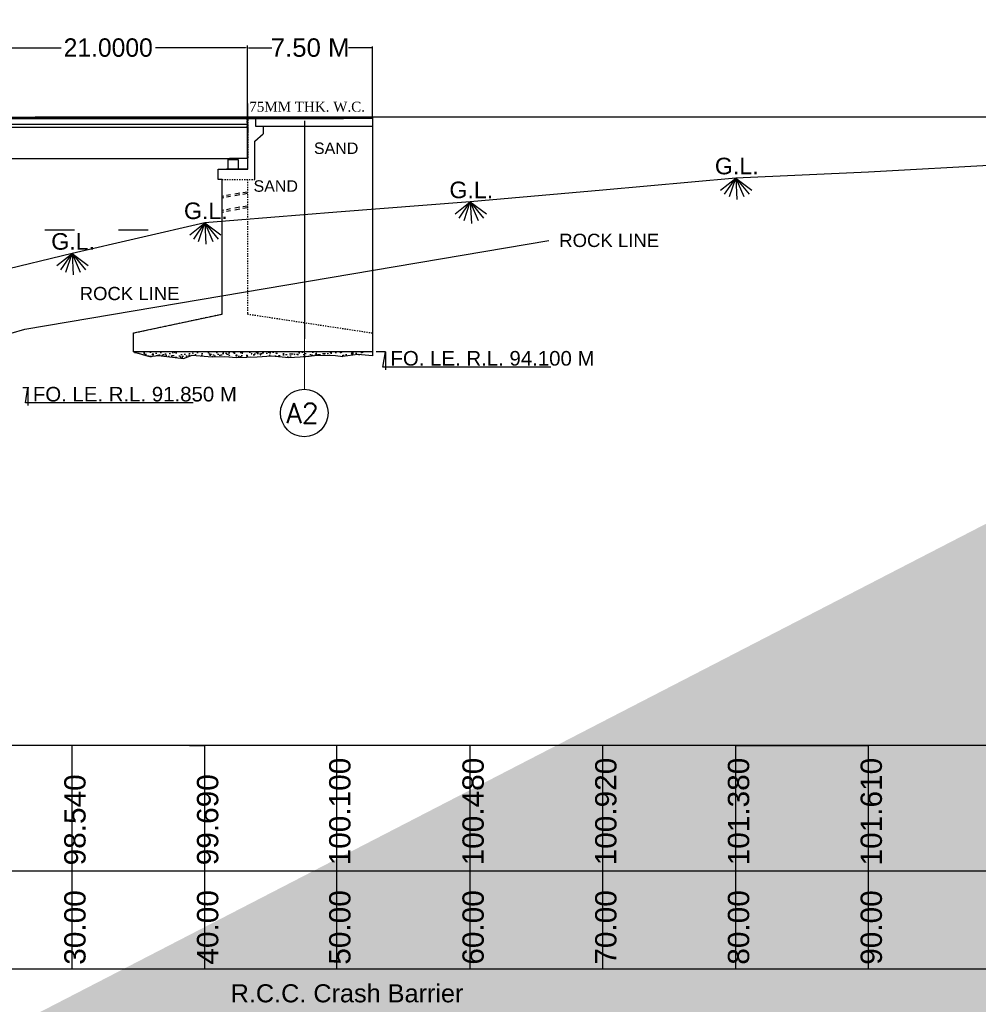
# Model space of a CAD drawing. Header units: inches. Extents: x -1841658761 to 3039153, y 1727 to 2165588347.
# Tile 20 of 38: x 9923 to 10001, y 4508 to 4588. Entities that reach past the tile are written whole.
import ezdxf

# ---------------------------------------------------------------- set-up
doc = ezdxf.new("R2010")
doc.units = ezdxf.units.IN
doc.header["$MEASUREMENT"] = 0
for name, pattern in [('ACAD_ISO03W100', [30, 12, -18]), ('CENTER', [50.8, 31.75, -6.35, 6.35, -6.35]), ('DASHED', [0.75, 0.5, -0.25])]:
    doc.linetypes.add(name, pattern=pattern)
doc.layers.add('CEN', color=3, linetype='CENTER', lineweight=13)
doc.layers.add('STR', color=7, linetype='Continuous', lineweight=25)
doc.layers.add('CENTER', color=3, linetype='CENTER')
doc.layers.add('text', color=7, linetype='Continuous')
doc.styles.add('ROMANS', font='romans.shx', dxfattribs={"height": 2.2})
doc.dimstyles.new('ROMANS', dxfattribs={"dimtxt": 650, "dimasz": 650, "dimexe": 325, "dimexo": 325, "dimgap": 325, "dimtad": 1, "dimdec": 0, "dimzin": 9, "dimdsep": 46, "dimtxsty": 'ROMANS', "dimcen": 325, "dimclrd": 4, "dimclre": 4, "dimclrt": 6, "dimadec": 0, "dimazin": 0, "dimtfac": 1, "dimtdec": 0, "dimtmove": 0, "dimatfit": 3, "dimfxl": 1, "dimtolj": 1, "dimtzin": 9, "dimarcsym": 0})
doc.dimstyles.get("Standard").update_dxf_attribs({"dimtxt": 0.18, "dimasz": 0.18, "dimexe": 0.18, "dimexo": 0.0625, "dimgap": 0.09, "dimtad": 0, "dimtih": 1, "dimtoh": 1, "dimdec": 4, "dimzin": 0, "dimdsep": 46, "dimtxsty": 'Standard', "dimcen": 0.09, "dimadec": 0, "dimazin": 0, "dimtfac": 1, "dimtdec": 4, "dimtofl": 0, "dimtmove": 0, "dimatfit": 3, "dimfxl": 1, "dimtolj": 1, "dimtzin": 0, "dimarcsym": 0})

# ---------------------------------------------------------------- blocks, each defined once
blk = doc.blocks.new('*D149')
at = {"color": 0, "lineweight": -2, "ltscale": 0.02, "transparency": 16777216}
for p, q in [((9941.643, 4578.695), (9941.643, 4585.924)), ((9951.822, 4580.215), (9951.822, 4585.924)), ((9941.733, 4585.834), (9943.616, 4585.834)), ((9951.732, 4585.834), (9949.854, 4585.834))]:
    blk.add_line(p, q, dxfattribs=at)
at = {"color": 0, "ltscale": 0.02, "transparency": 16777216}
for points in [[(9941.733, 4585.849), (9941.733, 4585.819), (9941.643, 4585.834)], [(9951.732, 4585.849), (9951.732, 4585.819), (9951.822, 4585.834)]]:
    blk.add_solid(points, dxfattribs=at)
at = {"layer": 'Defpoints', "color": 0, "ltscale": 0.02, "transparency": 16777216}
for p in [(9951.822, 4585.834), (9951.822, 4580.184), (9941.643, 4578.664)]:
    blk.add_point(p, dxfattribs=at)
at = {"color": 0, "ltscale": 0.02, "transparency": 16777216, "insert": (9946.735, 4585.834), "char_height": 0.25, "attachment_point": 5}
blk.add_mtext('\\A1;{\\fArial|b0|i0|c0|p34;\\H6x;7.50 M}', dxfattribs=at)
blk = doc.blocks.new('*D152')
at = {"color": 0, "lineweight": -2, "ltscale": 0.02, "transparency": 16777216}
for p, q in [((9918.969, 4580.162), (9918.969, 4586.014)), ((9941.646, 4580.243), (9941.646, 4586.014)), ((9919.149, 4585.834), (9926.467, 4585.834)), ((9941.466, 4585.834), (9934.147, 4585.834))]:
    blk.add_line(p, q, dxfattribs=at)
at = {"color": 0, "ltscale": 0.02, "transparency": 16777216}
for points in [[(9919.149, 4585.864), (9919.149, 4585.804), (9918.969, 4585.834)], [(9941.466, 4585.864), (9941.466, 4585.804), (9941.646, 4585.834)]]:
    blk.add_solid(points, dxfattribs=at)
at = {"layer": 'Defpoints', "color": 0, "ltscale": 0.02, "transparency": 16777216}
for p in [(9941.646, 4585.834), (9918.969, 4580.1), (9941.646, 4580.18)]:
    blk.add_point(p, dxfattribs=at)
at = {"color": 0, "ltscale": 0.02, "transparency": 16777216, "insert": (9930.307, 4585.834), "char_height": 1, "attachment_point": 5}
blk.add_mtext('\\A1;{\\H1.5x;21.0000}', dxfattribs=at)

msp = doc.modelspace()

# ---------------------------------------------------------------- hatches: boundary and pattern name
at = {"ltscale": 0.02}
msp.add_hatch(color=0, dxfattribs=at).paths.add_polyline_path([(9940.187, 4576.80909), (9940.754, 4576.80909), (9940.754, 4576.74591), (9940.187, 4576.74591)])
msp.add_hatch(color=0, dxfattribs=at).paths.add_polyline_path([(9940.187, 4576.80909), (9940.754, 4576.80909), (9940.754, 4576.74591), (9940.187, 4576.74591)])
at = {"linetype": 'Continuous', "ltscale": 0.02}
h = msp.add_hatch(dxfattribs=at)
h.set_pattern_fill('AR-CONC', color=256, scale=1.030743)
h.set_pattern_definition([(50, (1077.688, 2721.5346), (7.3931112, -0.6468134), [0.7730575, -8.503632]), (355, (1077.688, 2721.5346), (-1.43017, 7.75317), [0.618446, -6.802906]), (100.45144, (1078.304, 2721.481), (5.962941, 7.1063565), [0.656998, -7.226975]), (46.1842, (1077.688, 2723.596), (11.000518, -1.706079), [1.159586, -12.755448]), (96.63564, (1078.605, 2723.454), (9.633965, 10.040662), [0.985497, -10.840469]), (351.18416, (1077.688, 2723.596), (9.633965, 10.040662), [0.927669, -10.204359]), (21, (1078.719, 2723.081), (6.1525794, -4.1499672), [0.7730575, -8.503632]), (326, (1078.719, 2723.081), (2.5079565, 7.4744354), [0.618446, -6.802906]), (71.451445, (1079.2314, 2722.735), (8.660536, 3.324468), [0.656998, -7.226975]), (37.5, (1077.688, 2721.5346), (0.1253369, 3.4312811), [0, -6.7204463, 0, -6.90598, 0, -6.8286743]), (7.5, (1077.688, 2721.5346), (2.7115716, 4.0653723), [0, -3.9374394, 0, -6.5658348, 0, -2.6026268]), (327.5, (1075.3894, 2721.5346), (5.50233895, -0.2324828), [0, -2.5768582, 0, -8.0397977, 0, -10.668193]), (317.5, (1074.3587, 2721.5346), (6.0111523, 1.0318254), [0, -3.3499157, 0, -5.3392502, 0, -7.5759632])])
h.paths.add_polyline_path([(9945.00247, 4560.61235), (9943.60855, 4560.76481), (9942.41381, 4560.66659), (9940.74837, 4560.61627), (9939.78893, 4560.70273), (9938.77521, 4560.66567), (9937.14598, 4560.81125), (9936.42188, 4560.54099), (9934.3944, 4560.77903), (9933.65219, 4560.68833), (9932.34952, 4561.06528), (9949.45985, 4561.06528), (9949.40139, 4560.68466), (9948.80399, 4560.78768), (9947.33769, 4560.79315), (9946.37179, 4560.69624)])
h = msp.add_hatch(dxfattribs=at)
h.set_pattern_fill('AR-CONC', color=256, scale=0.103074)
h.set_pattern_definition([(50, (1077.68795, 2721.5346), (0.73931112, -0.064681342), [0.077305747, -0.850363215]), (355, (1077.68795, 2721.5346), (-0.143017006, 0.775316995), [0.0618446, -0.68029057]), (100.4514445, (1077.74956, 2721.5292), (0.59629411, 0.710635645), [0.065699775, -0.72269753]), (46.1842, (1077.688, 2721.7408), (1.10005184, -0.17060789), [0.11595862, -1.27554482]), (96.635635, (1077.7796, 2721.7265), (0.96339653, 1.00406621), [0.09854972, -1.0840469]), (351.184164, (1077.688, 2721.7408), (0.96339653, 1.00406621), [0.0927669, -1.02043586]), (21, (1077.791, 2721.6892), (0.61525794, -0.41499672), [0.077305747, -0.850363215]), (326, (1077.791, 2721.6892), (0.250795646, 0.747443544), [0.0618446, -0.68029057]), (71.451445, (1077.8423, 2721.65464), (0.86605358, 0.33244682), [0.065699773, -0.72269753]), (37.5, (1077.68795, 2721.5346), (0.012533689, 0.3431281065), [0, -0.672044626, 0, -0.690598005, 0, -0.68286743]), (7.5, (1077.68795, 2721.5346), (0.271157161, 0.406537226), [0, -0.393743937, 0, -0.656583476, 0, -0.260262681]), (327.5, (1077.4581, 2721.5346), (0.550233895, -0.023248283), [0, -0.257685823, 0, -0.803979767, 0, -1.066819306]), (317.5, (1077.35502, 2721.5346), (0.601115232, 0.10318254), [0, -0.33499157, 0, -0.533925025, 0, -0.75759632])])
h.paths.add_polyline_path([(9945.00247, 4560.61235), (9943.60855, 4560.76481), (9942.41381, 4560.66659), (9940.74837, 4560.61627), (9939.78893, 4560.70273), (9938.77521, 4560.66567), (9937.14598, 4560.81125), (9936.42188, 4560.54099), (9934.3944, 4560.77903), (9933.65219, 4560.68833), (9932.34952, 4561.06528), (9949.45985, 4561.06528), (9949.40139, 4560.68466), (9948.80399, 4560.78768), (9947.33769, 4560.79315), (9946.37179, 4560.69624)])
at = {"ltscale": 0.02}
h = msp.add_hatch(dxfattribs=at)
h.set_pattern_fill('AR-CONC', color=256, scale=0.2)
h.set_pattern_definition([(50, (-2e-12, 438.9314), (1.43452037, -0.12550427), [0.15, -1.65]), (355, (-2e-12, 438.9314), (-0.27750267, 1.50438427), [0.12, -1.32]), (100.451444, (0.1195, 438.921), (1.1570177, 1.37887998), [0.12748038, -1.40228422]), (46.1842, (-2e-12, 439.3314), (2.13448266, -0.33103856), [0.225, -2.475]), (96.635635, (0.1779, 439.3038), (1.8693239, 1.9482372), [0.1912207, -2.1034275]), (351.184164, (-2e-12, 439.3314), (1.8693239, 1.9482372), [0.18, -1.98]), (21, (0.2, 439.2314), (1.1938141, -0.80523778), [0.15, -1.65]), (326, (0.2, 439.2314), (0.48663066, 1.4503001), [0.12, -1.32]), (71.451445, (0.2995, 439.1643), (1.68044475, 0.6450623), [0.12748038, -1.40228422]), (37.5, (-2e-12, 438.9314), (0.02431971, 0.665787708), [0, -1.304, 0, -1.34, 0, -1.325]), (7.5, (-2e-12, 438.9314), (0.526139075, 0.788823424), [0, -0.764, 0, -1.274, 0, -0.505]), (327.5, (-0.446, 438.9314), (1.067644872, -0.045109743), [0, -0.5, 0, -1.56, 0, -2.07]), (317.5, (-0.646, 438.9314), (1.16637234, 0.200209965), [0, -0.65, 0, -1.036, 0, -1.47])])
h.paths.add_polyline_path([(9951.82219, 4561.06528), (9949.45985, 4561.06528), (9949.40139, 4560.68466), (9950.61634, 4560.85342), (9951.82219, 4560.75223)])

# ---------------------------------------------------------------- linework, layer by layer
at = {"linetype": 'Continuous', "ltscale": 0.02}
for p, q in [((9941.6697, 4575.93591), (9941.6697, 4581.29577)), ((9941.6697, 4580.06767), (9942.28815, 4580.06767)), ((9942.28815, 4580.06767), (9942.28815, 4579.44922)), ((9942.28815, 4580.06767), (9949.45985, 4580.06767)), ((9951.82219, 4580.18414), (9951.82219, 4560.75223)), ((9942.24465, 4578.21233), (9942.90659, 4578.83078)), ((9942.28815, 4579.44922), (9942.90659, 4579.44922)), ((9942.90659, 4579.44922), (9942.90659, 4578.83078)), ((9942.90659, 4579.44922), (9951.82219, 4579.44922)), ((9942.90659, 4579.44922), (9943.52504, 4579.44922)), ((9942.28815, 4578.25296), (9942.28815, 4578.25296)), ((9939.2555, 4575.11131), (9939.2555, 4575.93591)), ((9939.2555, 4575.93591), (9939.92548, 4575.93591)), ((9941.26545, 4575.93591), (9939.92548, 4575.93591)), ((9939.92548, 4575.93591), (9941.6697, 4575.93591)), ((9939.56472, 4575.11131), (9939.2555, 4575.11131)), ((9939.56472, 4564.15751), (9939.56472, 4575.11131)), ((9941.01133, 4573.98453), (9940.59933, 4573.90986)), ((9941.62621, 4574.08663), (9941.2579, 4574.02547)), ((9941.62621, 4573.95818), (9941.2579, 4573.89702)), ((9939.7205, 4573.75058), (9939.56472, 4573.72235)), ((9939.7205, 4573.62213), (9939.56472, 4573.5939)), ((9940.26671, 4573.84958), (9939.9425, 4573.79082)), ((9940.26671, 4573.72112), (9939.9425, 4573.66236)), ((9941.01133, 4573.85608), (9940.59933, 4573.78141)), ((9939.7205, 4572.6092), (9939.56472, 4572.58097)), ((9939.7205, 4572.45699), (9939.56472, 4572.42876)), ((9940.26671, 4572.70819), (9939.9425, 4572.64943)), ((9940.26671, 4572.55598), (9939.9425, 4572.49722)), ((9941.01133, 4572.84315), (9940.59933, 4572.76848)), ((9941.01133, 4572.69094), (9940.59933, 4572.61627)), ((9941.62621, 4572.94525), (9941.2579, 4572.88409)), ((9941.62621, 4572.79304), (9941.2579, 4572.73188)), ((9932.34952, 4562.61139), (9939.56472, 4564.15751)), ((9932.34952, 4561.06528), (9932.34952, 4562.61139)), ((9949.45985, 4561.06528), (9932.34952, 4561.06528)), ((9949.45985, 4561.06528), (9932.34952, 4561.06528)), ((9951.82219, 4561.06528), (9932.34952, 4561.06528)), ((9932.34952, 4561.06528), (9933.65219, 4560.68833)), ((9933.65219, 4560.68833), (9934.3944, 4560.77903)), ((9934.3944, 4560.77903), (9936.42188, 4560.54099)), ((9936.42188, 4560.54099), (9937.14598, 4560.81125)), ((9937.14598, 4560.81125), (9938.77521, 4560.66567)), ((9938.77521, 4560.66567), (9939.78893, 4560.70273)), ((9939.78893, 4560.70273), (9940.74837, 4560.61627)), ((9940.74837, 4560.61627), (9942.41381, 4560.66659)), ((9942.41381, 4560.66659), (9943.60855, 4560.76481)), ((9943.60855, 4560.76481), (9945.00247, 4560.61235)), ((9945.00247, 4560.61235), (9946.37179, 4560.69624)), ((9946.37179, 4560.69624), (9947.33769, 4560.79315)), ((9947.33769, 4560.79315), (9948.80399, 4560.78768)), ((9948.80399, 4560.78768), (9949.40139, 4560.68466))]:
    msp.add_line(p, q, dxfattribs=at)
at = {"color": 0, "ltscale": 0.02}
for p, q in [((9918.96772, 4580.18414), (9941.64272, 4580.18414)), ((9941.64272, 4580.05176), (9918.99472, 4580.05176)), ((9918.99472, 4579.61047), (9941.6373, 4579.61047)), ((9941.64208, 4579.34158), (9918.99472, 4579.3457)), ((9940.0655, 4576.74591), (9940.187, 4576.74591)), ((9940.0655, 4576.74591), (9940.187, 4576.74591)), ((9940.18645, 4576.80909), (9940.75345, 4576.80909)), ((9941.62015, 4576.80909), (9940.18645, 4576.80909)), ((9940.18645, 4576.80909), (9940.75345, 4576.80909)), ((9941.62015, 4576.80909), (9940.18645, 4576.80909)), ((9940.187, 4576.74591), (9940.187, 4576.80909)), ((9940.187, 4576.80909), (9940.754, 4576.80909)), ((9941.6207, 4576.80909), (9940.187, 4576.80909)), ((9940.187, 4576.74591), (9940.187, 4576.80909)), ((9940.187, 4576.80909), (9940.754, 4576.80909)), ((9941.6207, 4576.80909), (9940.187, 4576.80909)), ((9940.754, 4576.80909), (9940.754, 4576.74591)), ((9940.754, 4576.80909), (9940.754, 4576.74591)), ((9941.62015, 4576.80909), (9941.66972, 4576.80909)), ((9941.6207, 4576.80909), (9941.66972, 4576.80909))]:
    msp.add_line(p, q, dxfattribs=at)
at = {"linetype": 'DASHED', "ltscale": 0.02}
for p, q in [((9918.96772, 4580.18414), (9941.64272, 4580.18414)), ((9941.61572, 4580.18002), (9941.58872, 4580.18002)), ((9941.64272, 4580.18002), (9941.58872, 4580.18002)), ((9941.61572, 4579.3457), (9941.61572, 4580.18414)), ((9941.61572, 4579.3457), (9941.61572, 4580.18414)), ((9941.61572, 4579.3457), (9941.61572, 4580.18414)), ((9941.61572, 4579.3457), (9941.61572, 4580.18414)), ((9941.64272, 4580.18414), (9941.61572, 4580.18414)), ((9941.61572, 4580.18414), (9941.61572, 4579.3457)), ((9941.64272, 4580.18414), (9941.61572, 4580.18414)), ((9941.61572, 4580.18414), (9941.61572, 4579.3457)), ((9941.64272, 4580.18414), (9941.61572, 4580.18414)), ((9941.64272, 4580.18414), (9941.61572, 4580.18414)), ((9941.61572, 4580.18414), (9941.61572, 4579.3457)), ((9941.64272, 4580.18414), (9941.61572, 4580.18414)), ((9941.61572, 4580.18414), (9941.61572, 4579.3457)), ((9941.64272, 4580.18414), (9941.61572, 4580.18414)), ((9941.64272, 4580.18414), (9941.61572, 4580.18414)), ((9941.61572, 4580.18414), (9941.61572, 4579.3457)), ((9941.64272, 4580.18414), (9941.61572, 4580.18414)), ((9941.61572, 4580.18414), (9941.61572, 4579.3457)), ((9941.64272, 4580.18414), (9941.61572, 4580.18414)), ((9941.64272, 4580.18414), (9941.61572, 4580.18414)), ((9941.61572, 4580.18414), (9941.61572, 4579.3457)), ((9941.64272, 4580.18414), (9941.61572, 4580.18414)), ((9941.61572, 4580.18414), (9941.61572, 4579.3457)), ((9941.64272, 4580.18414), (9941.61572, 4580.18414)), ((9941.64272, 4580.18414), (9941.61572, 4580.18414)), ((9941.61572, 4580.18414), (9941.61572, 4579.3457)), ((9941.64272, 4580.18414), (9941.61572, 4580.18414)), ((9941.61572, 4580.18414), (9941.61572, 4579.3457)), ((9941.64272, 4580.18414), (9941.61572, 4580.18414)), ((9941.64272, 4580.18414), (9941.61572, 4580.18414)), ((9941.61572, 4580.18414), (9941.61572, 4579.3457)), ((9941.64272, 4580.18414), (9941.61572, 4580.18414)), ((9941.61572, 4580.18414), (9941.61572, 4579.3457)), ((9941.64272, 4580.18414), (9941.61572, 4580.18414)), ((9941.64272, 4580.18414), (9941.61572, 4580.18414)), ((9941.61572, 4580.18414), (9941.61572, 4579.3457)), ((9941.64272, 4580.18414), (9941.61572, 4580.18414)), ((9941.61572, 4580.18414), (9941.61572, 4579.3457)), ((9941.64272, 4580.18414), (9941.61572, 4580.18414)), ((9941.64272, 4580.18002), (9941.61572, 4580.18002)), ((9941.61572, 4580.18002), (9941.61572, 4579.34158)), ((9941.64272, 4580.18002), (9941.61572, 4580.18002)), ((9941.61572, 4580.18002), (9941.61572, 4579.34158)), ((9941.64272, 4580.18002), (9941.61572, 4580.18002)), ((9941.64272, 4580.18002), (9941.61572, 4580.18002)), ((9941.61572, 4580.18002), (9941.61572, 4579.34158)), ((9941.64272, 4580.18002), (9941.61572, 4580.18002)), ((9941.61572, 4580.18002), (9941.61572, 4579.34158)), ((9941.64272, 4580.18002), (9941.61572, 4580.18002)), ((9941.61572, 4579.34158), (9941.61572, 4580.18002)), ((9941.61572, 4579.34158), (9941.61572, 4580.18002)), ((9941.61572, 4579.34158), (9941.61572, 4580.18002)), ((9941.61572, 4579.34158), (9941.61572, 4580.18002)), ((9941.61572, 4579.34158), (9941.61572, 4580.18002)), ((9941.61572, 4579.34158), (9941.61572, 4580.18002)), ((9941.64272, 4580.18002), (9941.61572, 4580.18002)), ((9941.61572, 4580.18002), (9941.61572, 4579.34158)), ((9941.64272, 4580.18002), (9941.61572, 4580.18002)), ((9941.61572, 4580.18002), (9941.61572, 4579.34158)), ((9941.64272, 4580.18002), (9941.61572, 4580.18002)), ((9941.64272, 4580.18002), (9941.61572, 4580.18002)), ((9941.61572, 4580.18002), (9941.61572, 4579.34158)), ((9941.64272, 4580.18002), (9941.61572, 4580.18002)), ((9941.61572, 4580.18002), (9941.61572, 4579.34158)), ((9941.64272, 4580.18002), (9941.61572, 4580.18002)), ((9941.64272, 4580.18002), (9941.61572, 4580.18002)), ((9941.61572, 4580.18002), (9941.61572, 4579.34158)), ((9941.64272, 4580.18002), (9941.61572, 4580.18002)), ((9941.61572, 4580.18002), (9941.61572, 4579.34158)), ((9941.64272, 4580.18002), (9941.61572, 4580.18002)), ((9941.64272, 4580.18002), (9941.61572, 4580.18002)), ((9941.61572, 4580.18002), (9941.61572, 4579.34158)), ((9941.64272, 4580.18002), (9941.61572, 4580.18002)), ((9941.61572, 4580.18002), (9941.61572, 4579.34158)), ((9941.64272, 4580.18002), (9941.61572, 4580.18002)), ((9941.64272, 4580.18414), (9941.66972, 4580.18414)), ((9941.64272, 4580.18414), (9941.66972, 4580.18414)), ((9941.64272, 4580.18414), (9941.66972, 4580.18414)), ((9941.64272, 4580.18414), (9941.66972, 4580.18414)), ((9941.64272, 4580.18414), (9941.66972, 4580.18414)), ((9941.64272, 4580.18414), (9941.66972, 4580.18414)), ((9941.64272, 4579.3457), (9941.64272, 4580.18414)), ((9941.64272, 4580.18414), (9941.69672, 4580.18414)), ((9941.64272, 4576.80909), (9941.64272, 4580.18414)), ((9941.64272, 4580.18002), (9941.66972, 4580.18002)), ((9941.64272, 4580.18002), (9941.66972, 4580.18002)), ((9941.64272, 4580.18002), (9941.66972, 4580.18002)), ((9941.64272, 4580.18002), (9941.66972, 4580.18002)), ((9941.64272, 4580.18002), (9941.66972, 4580.18002)), ((9941.64272, 4580.18002), (9941.66972, 4580.18002)), ((9941.64272, 4580.18002), (9941.66972, 4580.18002)), ((9941.64272, 4580.18002), (9941.66972, 4580.18002)), ((9941.64272, 4580.18002), (9941.66972, 4580.18002)), ((9941.64272, 4579.34158), (9941.64272, 4580.18002)), ((9941.64272, 4576.80497), (9941.64272, 4580.18002)), ((9941.66972, 4580.18414), (9941.66972, 4579.3457)), ((9941.66972, 4580.18414), (9941.66972, 4579.3457)), ((9941.66972, 4580.18414), (9941.66972, 4576.80909)), ((9941.66972, 4580.18414), (9941.66972, 4576.80909)), ((9941.66972, 4580.18414), (9941.66972, 4579.3457)), ((9941.66972, 4580.18414), (9941.66972, 4579.3457)), ((9941.66972, 4580.18414), (9941.66972, 4576.80909)), ((9941.66972, 4579.3457), (9941.66972, 4580.18414)), ((9941.66972, 4579.3457), (9941.66972, 4580.18414)), ((9941.66972, 4576.80909), (9941.66972, 4580.18414)), ((9941.66972, 4576.80909), (9941.66972, 4580.18414)), ((9941.66972, 4579.3457), (9941.66972, 4580.18414)), ((9941.66972, 4579.3457), (9941.66972, 4580.18414)), ((9941.66972, 4576.80909), (9941.66972, 4580.18414)), ((9941.66972, 4579.3457), (9941.66972, 4580.18414)), ((9941.66972, 4579.3457), (9941.66972, 4580.18414)), ((9941.66972, 4576.80909), (9941.66972, 4580.18414)), ((9941.66972, 4575.93591), (9941.66972, 4580.18414)), ((9941.66972, 4580.18414), (9941.69672, 4580.18414)), ((9941.66972, 4579.3457), (9941.66972, 4580.18414)), ((9941.66972, 4579.3457), (9941.66972, 4580.18414)), ((9941.66972, 4576.80909), (9941.66972, 4580.18414)), ((9941.66972, 4576.80909), (9941.66972, 4580.18414)), ((9941.66972, 4579.3457), (9941.66972, 4580.18414)), ((9941.66972, 4579.3457), (9941.66972, 4580.18414)), ((9941.66972, 4576.80909), (9941.66972, 4580.18414)), ((9941.66972, 4579.3457), (9941.66972, 4580.18414)), ((9941.66972, 4579.3457), (9941.66972, 4580.18414)), ((9941.66972, 4576.80909), (9941.66972, 4580.18414)), ((9941.66972, 4576.80909), (9941.66972, 4580.18414)), ((9941.66972, 4579.3457), (9941.66972, 4580.18414)), ((9941.66972, 4579.3457), (9941.66972, 4580.18414)), ((9941.66972, 4576.80909), (9941.66972, 4580.18414)), ((9941.66972, 4579.34158), (9941.66972, 4580.18002)), ((9941.66972, 4579.34158), (9941.66972, 4580.18002)), ((9941.66972, 4576.80497), (9941.66972, 4580.18002)), ((9941.66972, 4576.80497), (9941.66972, 4580.18002)), ((9941.66972, 4579.34158), (9941.66972, 4580.18002)), ((9941.66972, 4579.34158), (9941.66972, 4580.18002)), ((9941.66972, 4576.80497), (9941.66972, 4580.18002)), ((9941.66972, 4580.18002), (9941.66972, 4579.34158)), ((9941.66972, 4580.18002), (9941.66972, 4579.34158)), ((9941.66972, 4580.18002), (9941.66972, 4576.80497)), ((9941.66972, 4580.18002), (9941.66972, 4576.80497)), ((9941.66972, 4580.18002), (9941.66972, 4579.34158)), ((9941.66972, 4580.18002), (9941.66972, 4579.34158)), ((9941.66972, 4580.18002), (9941.66972, 4576.80497)), ((9941.66972, 4580.18002), (9941.66972, 4579.34158)), ((9941.66972, 4580.18002), (9941.66972, 4579.34158)), ((9941.66972, 4580.18002), (9941.66972, 4576.80497)), ((9941.66972, 4580.18002), (9941.66972, 4576.80497)), ((9941.66972, 4579.34158), (9941.66972, 4580.18002)), ((9941.66972, 4579.34158), (9941.66972, 4580.18002)), ((9941.66972, 4576.80497), (9941.66972, 4580.18002)), ((9941.66972, 4576.80497), (9941.66972, 4580.18002)), ((9941.66972, 4579.34158), (9941.66972, 4580.18002)), ((9941.66972, 4579.34158), (9941.66972, 4580.18002)), ((9941.66972, 4576.80497), (9941.66972, 4580.18002)), ((9941.66972, 4579.34158), (9941.66972, 4580.18002)), ((9941.66972, 4579.34158), (9941.66972, 4580.18002)), ((9941.66972, 4576.80497), (9941.66972, 4580.18002)), ((9941.66972, 4576.80497), (9941.66972, 4580.18002)), ((9941.66972, 4579.34158), (9941.66972, 4580.18002)), ((9941.66972, 4579.34158), (9941.66972, 4580.18002)), ((9941.66972, 4576.80497), (9941.66972, 4580.18002)), ((9941.66972, 4579.3457), (9941.61572, 4579.3457)), ((9941.66972, 4579.3457), (9941.61572, 4579.3457)), ((9941.66972, 4579.3457), (9941.61572, 4579.3457)), ((9941.66972, 4579.3457), (9941.61572, 4579.3457)), ((9941.66972, 4579.3457), (9941.61572, 4579.3457)), ((9941.66972, 4579.3457), (9941.61572, 4579.3457)), ((9941.61572, 4579.3457), (9941.66972, 4579.3457)), ((9941.61572, 4579.3457), (9941.66972, 4579.3457)), ((9941.61572, 4579.3457), (9941.66972, 4579.3457)), ((9941.61572, 4579.3457), (9941.66972, 4579.3457)), ((9941.61572, 4579.3457), (9941.66972, 4579.3457)), ((9941.61572, 4579.3457), (9941.66972, 4579.3457)), ((9941.61572, 4579.3457), (9941.66972, 4579.3457)), ((9941.61572, 4579.3457), (9941.66972, 4579.3457)), ((9941.61572, 4579.3457), (9941.66972, 4579.3457)), ((9941.61572, 4579.3457), (9941.66972, 4579.3457)), ((9941.61572, 4579.3457), (9941.66972, 4579.3457)), ((9941.61572, 4579.3457), (9941.66972, 4579.3457)), ((9941.61572, 4579.3457), (9941.66972, 4579.3457)), ((9941.61572, 4579.3457), (9941.66972, 4579.3457)), ((9941.61572, 4579.3457), (9941.66972, 4579.3457)), ((9941.61572, 4579.3457), (9941.66972, 4579.3457)), ((9941.61572, 4579.3457), (9941.66972, 4579.3457)), ((9941.61572, 4579.3457), (9941.66972, 4579.3457)), ((9941.61572, 4579.3457), (9941.66972, 4579.3457)), ((9941.61572, 4579.3457), (9941.66972, 4579.3457)), ((9941.61572, 4579.3457), (9941.66972, 4579.3457)), ((9941.61572, 4579.34158), (9941.66972, 4579.34158)), ((9941.61572, 4579.34158), (9941.66972, 4579.34158)), ((9941.61572, 4579.34158), (9941.66972, 4579.34158)), ((9941.61572, 4579.34158), (9941.66972, 4579.34158)), ((9941.61572, 4579.34158), (9941.66972, 4579.34158)), ((9941.61572, 4579.34158), (9941.66972, 4579.34158)), ((9941.66972, 4579.34158), (9941.61572, 4579.34158)), ((9941.66972, 4579.34158), (9941.61572, 4579.34158)), ((9941.66972, 4579.34158), (9941.61572, 4579.34158)), ((9941.66972, 4579.34158), (9941.61572, 4579.34158)), ((9941.66972, 4579.34158), (9941.61572, 4579.34158)), ((9941.66972, 4579.34158), (9941.61572, 4579.34158)), ((9941.66972, 4579.34158), (9941.61572, 4579.34158)), ((9941.66972, 4579.34158), (9941.61572, 4579.34158)), ((9941.66972, 4579.34158), (9941.61572, 4579.34158)), ((9941.61572, 4579.34158), (9941.66972, 4579.34158)), ((9941.61572, 4579.34158), (9941.66972, 4579.34158)), ((9941.61572, 4579.34158), (9941.66972, 4579.34158)), ((9941.61572, 4579.34158), (9941.66972, 4579.34158)), ((9941.61572, 4579.34158), (9941.66972, 4579.34158)), ((9941.61572, 4579.34158), (9941.66972, 4579.34158)), ((9941.61572, 4579.34158), (9941.66972, 4579.34158)), ((9941.61572, 4579.34158), (9941.66972, 4579.34158)), ((9941.61572, 4579.34158), (9941.66972, 4579.34158)), ((9941.61572, 4579.34158), (9941.66972, 4579.34158)), ((9941.61572, 4579.34158), (9941.66972, 4579.34158)), ((9941.61572, 4579.34158), (9941.66972, 4579.34158)), ((9939.2555, 4575.11131), (9939.2555, 4575.93591)), ((9939.2555, 4575.93591), (9941.6697, 4575.93591)), ((9941.6697, 4575.93591), (9941.26545, 4575.93591)), ((9939.56472, 4575.11131), (9939.2555, 4575.11131)), ((9939.56472, 4564.15751), (9939.56472, 4575.11131)), ((9939.56472, 4575.11131), (9942.24465, 4575.11131)), ((9941.62621, 4575.11131), (9941.62621, 4564.15751)), ((9932.34952, 4562.61139), (9939.56472, 4564.15751)), ((9941.62621, 4564.15751), (9951.82219, 4562.61139)), ((9932.34952, 4561.06528), (9932.34952, 4562.61139)), ((9951.82219, 4562.61139), (9951.82219, 4561.06528)), ((9939.56472, 4561.06528), (9932.34952, 4561.06528)), ((9939.56472, 4561.06528), (9932.34952, 4561.06528)), ((9941.62621, 4561.06528), (9939.56472, 4561.06528)), ((9942.24465, 4561.06528), (9941.62621, 4561.06528)), ((9949.45985, 4561.06528), (9942.24465, 4561.06528))]:
    msp.add_line(p, q, dxfattribs=at)
at = {"ltscale": 0.02}
for p, q in [((9918.96772, 4580.18414), (9941.64272, 4580.18414)), ((9941.18825, 4580.18414), (9924.36772, 4580.18414)), ((9941.66972, 4580.18414), (9935.54026, 4580.18414)), ((9941.64272, 4576.80909), (9941.64272, 4580.18414)), ((9941.64272, 4576.80909), (9941.64272, 4580.18414)), ((9941.64272, 4576.80909), (9941.64272, 4580.18414)), ((9941.64272, 4576.80909), (9941.64272, 4580.18414)), ((9941.64272, 4576.80909), (9941.64272, 4580.18414)), ((9941.64272, 4576.80909), (9941.64272, 4580.18414)), ((9941.64272, 4576.80909), (9941.64272, 4580.18414)), ((9941.64272, 4576.80909), (9941.64272, 4580.18414)), ((9941.64272, 4576.80909), (9941.64272, 4580.18414)), ((9941.64272, 4576.80497), (9941.64272, 4580.18002)), ((9941.64272, 4576.80497), (9941.64272, 4580.18002)), ((9941.64272, 4576.80497), (9941.64272, 4580.18002)), ((9941.64272, 4576.80497), (9941.64272, 4580.18002)), ((9941.64272, 4576.80497), (9941.64272, 4580.18002)), ((9941.64272, 4576.80497), (9941.64272, 4580.18002)), ((9941.64272, 4576.80497), (9941.64272, 4580.18002)), ((9941.64272, 4576.80497), (9941.64272, 4580.18002)), ((9941.64272, 4576.80497), (9941.64272, 4580.18002)), ((9941.64272, 4576.80909), (9941.64272, 4580.17059)), ((9941.66972, 4580.17059), (9951.76772, 4580.17059)), ((9951.76937, 4580.17059), (9941.68385, 4580.17059)), ((9941.69672, 4580.18414), (9951.82219, 4580.18414)), ((10046.16116, 4580.18414), (9951.82219, 4580.18414)), ((9941.6697, 4579.41247), (9941.6697, 4578.8826)), ((9941.6697, 4578.69378), (9941.6697, 4578.69378)), ((9942.24465, 4575.11131), (9942.24465, 4578.21233)), ((9901.9719, 4576.80909), (9940.187, 4576.80909)), ((9941.61032, 4576.80909), (9940.51698, 4576.80909)), ((9941.61032, 4576.80909), (9940.51698, 4576.80909)), ((9941.61087, 4576.80909), (9940.51753, 4576.80909)), ((9941.66972, 4576.80909), (9941.61032, 4576.80909)), ((9941.66972, 4576.80909), (9941.61032, 4576.80909)), ((9941.61087, 4576.80909), (9941.66972, 4576.80909)), ((9941.66972, 4576.80909), (9941.61087, 4576.80909)), ((9941.61142, 4576.80909), (9941.66972, 4576.80909)), ((9941.66972, 4576.80909), (9941.62015, 4576.80909)), ((9941.66972, 4576.80909), (9941.6207, 4576.80909)), ((9941.64272, 4576.80909), (9941.64272, 4576.9965)), ((10002.96119, 4576.3002), (9992.1612, 4575.71031)), ((9940.8755, 4575.93591), (9940.0655, 4575.93591)), ((9940.0655, 4575.93591), (9940.2545, 4575.93591)), ((9940.2545, 4575.93591), (9940.6865, 4575.93591)), ((9992.1612, 4575.71031), (9981.36121, 4575.21972)), ((9981.36121, 4575.21972), (9970.56122, 4574.2482)), ((9980.13281, 4574.24655), (9981.36121, 4575.21972)), ((9980.46152, 4573.90226), (9981.36121, 4575.21972)), ((9980.86162, 4573.71033), (9981.36121, 4575.21972)), ((9981.36121, 4575.21972), (9982.67435, 4574.24655)), ((9981.36121, 4575.21972), (9982.45294, 4573.90226)), ((9981.36121, 4575.21972), (9982.01695, 4573.71033)), ((9981.36121, 4575.21972), (9981.45947, 4573.47643)), ((9970.56122, 4574.2482), (9959.76123, 4573.2762)), ((9959.76123, 4573.2762), (9948.91638, 4572.4554)), ((9958.53283, 4572.30303), (9959.76123, 4573.2762)), ((9958.86153, 4571.95874), (9959.76123, 4573.2762)), ((9959.26164, 4571.76681), (9959.76123, 4573.2762)), ((9959.76123, 4573.2762), (9961.07437, 4572.30303)), ((9959.76123, 4573.2762), (9960.85296, 4571.95874)), ((9959.76123, 4573.2762), (9960.41697, 4571.76681)), ((9959.76123, 4573.2762), (9959.85949, 4571.53291)), ((9948.91638, 4572.4554), (9938.16125, 4571.57478)), ((9938.16125, 4571.57478), (9927.36126, 4569.08177)), ((9936.93284, 4570.60161), (9938.16125, 4571.57478)), ((9937.26155, 4570.25732), (9938.16125, 4571.57478)), ((9937.66166, 4570.06539), (9938.16125, 4571.57478)), ((9938.16125, 4571.57478), (9939.47439, 4570.60161)), ((9938.16125, 4571.57478), (9939.25298, 4570.25732)), ((9938.16125, 4571.57478), (9938.81699, 4570.06539)), ((9938.16125, 4571.57478), (9938.25951, 4569.83148)), ((9923.50879, 4562.91186), (9966.15633, 4570.13467)), ((9927.36126, 4569.08177), (9916.56127, 4566.4983)), ((9926.13285, 4568.1086), (9927.36126, 4569.08177)), ((9926.46156, 4567.76431), (9927.36126, 4569.08177)), ((9926.86166, 4567.57238), (9927.36126, 4569.08177)), ((9927.36126, 4569.08177), (9928.6744, 4568.1086)), ((9927.36126, 4569.08177), (9928.45299, 4567.76431)), ((9927.36126, 4569.08177), (9928.017, 4567.57238)), ((9927.36126, 4569.08177), (9927.45952, 4567.33848)), ((9915.04069, 4560.45202), (9923.50879, 4562.91186)), ((9951.82219, 4561.06528), (9951.82219, 4560.75223)), ((9952.87917, 4561.06528), (9952.10508, 4561.06528)), ((9950.61634, 4560.85342), (9949.40139, 4560.68466)), ((9951.82219, 4560.75223), (9950.61634, 4560.85342)), ((10049.46183, 4529.04614), (9728.44241, 4529.04686)), ((9927.36126, 4510.84764), (9927.36126, 4529.03683)), ((9927.36126, 4510.83912), (9927.36126, 4529.02782)), ((9936.90777, 4529.03019), (9938.16125, 4529.03683)), ((9938.16125, 4510.84764), (9938.16125, 4529.03683)), ((9938.16125, 4510.84764), (9938.16125, 4529.03635)), ((9948.91638, 4510.84267), (9948.91638, 4529.03185)), ((9948.91638, 4510.84267), (9948.91638, 4529.03137)), ((9959.76123, 4510.84267), (9959.76123, 4529.03185)), ((9959.76123, 4510.84267), (9959.76123, 4529.03137)), ((9970.56122, 4510.84267), (9970.56122, 4529.03185)), ((9970.56122, 4510.84267), (9970.56122, 4529.03137)), ((9981.36121, 4510.84267), (9981.36121, 4529.03137)), ((9981.36121, 4529.03137), (9992.1612, 4529.02516)), ((9981.36121, 4510.83414), (9981.36121, 4529.02332)), ((9992.1612, 4510.84267), (9992.1612, 4529.03185)), ((9992.1612, 4510.83414), (9992.1612, 4529.02284)), ((9927.36126, 4510.83912), (9927.36126, 4523.92329)), ((9927.36126, 4510.83912), (9927.36126, 4523.92329)), ((9927.36126, 4510.83912), (9927.36126, 4523.92329)), ((9927.36126, 4510.83912), (9927.36126, 4523.92329)), ((9927.36126, 4510.83912), (9927.36126, 4523.92329)), ((9927.36126, 4510.83912), (9927.36126, 4523.92329)), ((9927.36126, 4510.83912), (9927.36126, 4523.92329)), ((9927.36126, 4510.83912), (9927.36126, 4523.92329)), ((9927.36126, 4510.83912), (9927.36126, 4523.92329)), ((9927.36126, 4510.83912), (9927.36126, 4523.92329)), ((9927.36126, 4510.83912), (9927.36126, 4523.92329)), ((9927.36126, 4510.83912), (9927.36126, 4523.92329)), ((9927.36126, 4510.83912), (9927.36126, 4523.92329)), ((9938.16125, 4510.84764), (9938.16125, 4523.93182)), ((9938.16125, 4510.84764), (9938.16125, 4523.93182)), ((9938.16125, 4510.84764), (9938.16125, 4523.93182)), ((9938.16125, 4510.84764), (9938.16125, 4523.93182)), ((9938.16125, 4510.84764), (9938.16125, 4523.93182)), ((9938.16125, 4510.84764), (9938.16125, 4523.93182)), ((9938.16125, 4510.84764), (9938.16125, 4523.93182)), ((9938.16125, 4510.84764), (9938.16125, 4523.93182)), ((9938.16125, 4510.84764), (9938.16125, 4523.93182)), ((9938.16125, 4510.84764), (9938.16125, 4523.93182)), ((9938.16125, 4510.84764), (9938.16125, 4523.93182)), ((9938.16125, 4510.84764), (9938.16125, 4523.93182)), ((9938.16125, 4510.84764), (9938.16125, 4523.93182)), ((9948.91638, 4510.84267), (9948.91638, 4523.92684)), ((9948.91638, 4510.84267), (9948.91638, 4523.92684)), ((9948.91638, 4510.84267), (9948.91638, 4523.92684)), ((9948.91638, 4510.84267), (9948.91638, 4523.92684)), ((9948.91638, 4510.84267), (9948.91638, 4523.92684)), ((9948.91638, 4510.84267), (9948.91638, 4523.92684)), ((9948.91638, 4510.84267), (9948.91638, 4523.92684)), ((9948.91638, 4510.84267), (9948.91638, 4523.92684)), ((9948.91638, 4510.84267), (9948.91638, 4523.92684)), ((9948.91638, 4510.84267), (9948.91638, 4523.92684)), ((9948.91638, 4510.84267), (9948.91638, 4523.92684)), ((9948.91638, 4510.84267), (9948.91638, 4523.92684)), ((9948.91638, 4510.84267), (9948.91638, 4523.92684)), ((9959.76123, 4510.84267), (9959.76123, 4523.92684)), ((9959.76123, 4510.84267), (9959.76123, 4523.92684)), ((9959.76123, 4510.84267), (9959.76123, 4523.92684)), ((9959.76123, 4510.84267), (9959.76123, 4523.92684)), ((9959.76123, 4510.84267), (9959.76123, 4523.92684)), ((9959.76123, 4510.84267), (9959.76123, 4523.92684)), ((9959.76123, 4510.84267), (9959.76123, 4523.92684)), ((9959.76123, 4510.84267), (9959.76123, 4523.92684)), ((9959.76123, 4510.84267), (9959.76123, 4523.92684)), ((9959.76123, 4510.84267), (9959.76123, 4523.92684)), ((9959.76123, 4510.84267), (9959.76123, 4523.92684)), ((9959.76123, 4510.84267), (9959.76123, 4523.92684)), ((9959.76123, 4510.84267), (9959.76123, 4523.92684)), ((9970.56122, 4510.84267), (9970.56122, 4523.92684)), ((9970.56122, 4510.84267), (9970.56122, 4523.92684)), ((9970.56122, 4510.84267), (9970.56122, 4523.92684)), ((9970.56122, 4510.84267), (9970.56122, 4523.92684)), ((9970.56122, 4510.84267), (9970.56122, 4523.92684)), ((9970.56122, 4510.84267), (9970.56122, 4523.92684)), ((9970.56122, 4510.84267), (9970.56122, 4523.92684)), ((9970.56122, 4510.84267), (9970.56122, 4523.92684)), ((9970.56122, 4510.84267), (9970.56122, 4523.92684)), ((9970.56122, 4510.84267), (9970.56122, 4523.92684)), ((9970.56122, 4510.84267), (9970.56122, 4523.92684)), ((9970.56122, 4510.84267), (9970.56122, 4523.92684)), ((9970.56122, 4510.84267), (9970.56122, 4523.92684)), ((9981.36121, 4510.84267), (9981.36121, 4523.92684)), ((9981.36121, 4510.84267), (9981.36121, 4523.92684)), ((9981.36121, 4510.84267), (9981.36121, 4523.92684)), ((9981.36121, 4510.84267), (9981.36121, 4523.92684)), ((9981.36121, 4510.84267), (9981.36121, 4523.92684)), ((9981.36121, 4510.84267), (9981.36121, 4523.92684)), ((9981.36121, 4510.84267), (9981.36121, 4523.92684)), ((9981.36121, 4510.84267), (9981.36121, 4523.92684)), ((9981.36121, 4510.84267), (9981.36121, 4523.92684)), ((9981.36121, 4510.84267), (9981.36121, 4523.92684)), ((9981.36121, 4510.84267), (9981.36121, 4523.92684)), ((9981.36121, 4510.84267), (9981.36121, 4523.92684)), ((9981.36121, 4510.84267), (9981.36121, 4523.92684)), ((9992.1612, 4510.83414), (9992.1612, 4523.91831)), ((9992.1612, 4510.83414), (9992.1612, 4523.91831)), ((9992.1612, 4510.83414), (9992.1612, 4523.91831)), ((9992.1612, 4510.83414), (9992.1612, 4523.91831)), ((9992.1612, 4510.83414), (9992.1612, 4523.91831)), ((9992.1612, 4510.83414), (9992.1612, 4523.91831)), ((9992.1612, 4510.83414), (9992.1612, 4523.91831)), ((9992.1612, 4510.83414), (9992.1612, 4523.91831)), ((9992.1612, 4510.83414), (9992.1612, 4523.91831)), ((9992.1612, 4510.83414), (9992.1612, 4523.91831)), ((9992.1612, 4510.83414), (9992.1612, 4523.91831)), ((9992.1612, 4510.83414), (9992.1612, 4523.91831)), ((9992.1612, 4510.83414), (9992.1612, 4523.91831)), ((10049.46183, 4518.80237), (9728.44241, 4518.80237)), ((9728.44241, 4510.86609), (10049.46183, 4510.84764))]:
    msp.add_line(p, q, dxfattribs=at)
at = {"color": 0, "lineweight": 25, "ltscale": 0.5}
msp.add_line((9951.82219, 4580.06767), (9941.66972, 4580.06767), dxfattribs=at)
at = {"color": 0, "linetype": 'ByBlock', "ltscale": 80}
for p, q in [((9946.26771, 4579.88297), (9946.26771, 4562.14946)), ((9941.66972, 4575.93591), (9940.8755, 4575.93591))]:
    msp.add_line(p, q, dxfattribs=at)
at = {"linetype": 'ACAD_ISO03W100', "ltscale": 0.2}
msp.add_line((9933.55284, 4570.99156), (9853.3313, 4570.99156), dxfattribs=at)
at = {"color": 0, "ltscale": 0.02}
msp.add_lwpolyline([(9939.2555, 4575.93591), (9940.0655, 4575.93591), (9940.0655, 4576.74591), (9940.8755, 4576.74591), (9940.8755, 4575.93591)], dxfattribs=at)
msp.add_lwpolyline([(9939.2555, 4575.93591), (9940.0655, 4575.93591), (9940.0655, 4576.74591), (9940.8755, 4576.74591), (9940.8755, 4575.93591)], dxfattribs=at)
at = {"ltscale": 0.02}
msp.add_lwpolyline([(9939.2555, 4575.11131), (9939.2555, 4575.93591), (9941.6697, 4575.93591)], dxfattribs=at)
msp.add_lwpolyline([(9939.2555, 4575.11131), (9939.2555, 4575.93591), (9941.6697, 4575.93591)], dxfattribs=at)
at = {"layer": 'CEN', "color": 0, "ltscale": 40}
msp.add_line((9946.26771, 4558.03775), (9946.26771, 4579.88297), dxfattribs=at)
at = {"layer": 'STR', "color": 0}
for p, q in [((9935.54026, 4580.18414), (9941.64272, 4580.18414)), ((9951.82219, 4580.18414), (9941.75884, 4580.18414))]:
    msp.add_line(p, q, dxfattribs=at)
at = {"layer": 'STR', "color": 0, "ltscale": 1000}
msp.add_lwpolyline([(9951.76937, 4570.11483), (9951.76937, 4570.11483)], dxfattribs=at)
at = {"layer": 'STR', "color": 0}
msp.add_circle((9946.25664, 4556.10233), 1.93545, dxfattribs=at)
at = {"layer": 'text', "color": 0}
msp.add_line((9923.85051, 4558.14545), (9923.34987, 4558.14545), dxfattribs=at)
for points in [[(9966.32341, 4559.84009), (9952.66304, 4559.84009), (9952.87917, 4561.06528), (9952.87917, 4559.62513)], [(9937.22221, 4556.92026), (9923.56184, 4556.92026), (9923.77797, 4558.14545), (9923.77797, 4556.7053)]]:
    msp.add_lwpolyline(points, dxfattribs=at)

# ---------------------------------------------------------------- texts
at = {"color": 0, "insert": (9951.19833, 4581.43667), "char_height": 0.81, "attachment_point": 3}
msp.add_mtext('{\\fTimes New Roman|b0|i0|c0|p18;75MM THK. W.C.}', dxfattribs=at)
at = {"ltscale": 5, "line_spacing_factor": 0.75}
for s, insert, char_height, width, attachment_point in [('{\\fArial|b0|i0|c0|p34;SAND }', (9950.659, 4578.11647), 0.9317913, 6.1943724, 3), ('{\\fArial|b0|i0|c0|p34;G.L.}', (9979.66745, 4576.87825), 1.35, 5.0231544, 1), ('{\\fArial|b0|i0|c0|p34;SAND }', (9945.74454, 4575.03956), 0.9317913, 1.0654887, 3), ('{\\fArial|b0|i0|c0|p34;G.L.}', (9958.06747, 4574.93473), 1.35, 5.0231544, 1), ('{\\fArial|b0|i0|c0|p34;G.L.}', (9936.46749, 4573.23331), 1.35, 5.0231544, 1), ('{\\fArial|b0|i0|c0|p34;G.L.}', (9925.6675, 4570.7403), 1.35, 5.0231544, 1), ('{\\fArial|b0|i0|c0|p34;ROCK LINE}', (9967.00236, 4570.69032), 1.08, 9.0751157, 1), ('{\\fArial|b0|i0|c0|p34;ROCK LINE}', (9927.9809, 4566.36495), 1.08, 9.0751157, 1), ('{\\fArial|b0|i0|c0|p34;FO. LE. R.L. 94.100 M }', (9953.27282, 4561.14508), 1.188, 19.4180781, 1), ('{\\fArial|b0|i0|c0|p34;FO. LE. R.L. 91.850 M }', (9924.17162, 4558.22525), 1.188, 19.4180781, 1), ('{\\fArial|b0|i0|c0|p34;R.C.C. Crash Barrier}', (9940.26685, 4509.59917), 1.47015, 23.3193013, 1)]:
    msp.add_mtext(s, dxfattribs=dict(at, insert=insert, char_height=char_height, width=width, attachment_point=attachment_point))
at = {"char_height": 3.2534563, "attachment_point": 1, "rotation": 90}
for s, insert in [('{\\fArial|b0|i0|c0|p34; \\H0.53333x;50.00   100.100}', (9948.28222, 4509.93065)), ('{\\fArial|b0|i0|c0|p34; \\H0.53333x;60.00   100.480}', (9959.12707, 4509.93065)), ('{\\fArial|b0|i0|c0|p34; \\H0.53333x;70.00   100.920}', (9969.92706, 4509.93065)), ('{\\fArial|b0|i0|c0|p34; \\H0.53333x;80.00   101.380}', (9980.72705, 4509.93065)), ('{\\fArial|b0|i0|c0|p34; \\H0.53333x;90.00   101.610}', (9991.52705, 4509.92212)), ('{\\fArial|b0|i0|c0|p34; \\H0.53333x;30.00   98.540}', (9926.7271, 4509.9271)), ('{\\fArial|b0|i0|c0|p34; \\H0.53333x;40.00   99.690}', (9937.52709, 4509.93563))]:
    msp.add_mtext(s, dxfattribs=dict(at, insert=insert))
at = {"layer": 'text', "color": 0, "insert": (9947.43786, 4556.90218), "char_height": 1.626504, "width": 3.944791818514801e-14, "attachment_point": 3, "style": 'ROMANS'}
msp.add_mtext('A2', dxfattribs=at)

# ---------------------------------------------------------------- dimensions: what is measured, and where the dimension line sits
at = {"ltscale": 0.02}
dim = msp.add_linear_dim(base=(9951.82219, 4585.83365), p1=(9941.64272, 4578.66394), p2=(9951.82219, 4580.18414), text='{\\fArial|b0|i0|c0|p34;\\H6x;7.50 M}', dimstyle='Standard', override={"dimscale": 0.5, "dimtxt": 0.5, "dimfxl": 300}, dxfattribs=at)
dim.commit()
dim.dimension.update_dxf_attribs({"geometry": '*D149', "text_midpoint": (9946.7353, 4585.83365), "dimtype": 160})
dim = msp.add_linear_dim(base=(9941.64557, 4585.83365), p1=(9918.9691, 4580.09977), p2=(9941.64557, 4580.18002), text='{\\H1.5x;21.0000}', dimstyle='Standard', override={"dimtxt": 1, "dimfxl": 300}, dxfattribs=at)
dim.commit()
dim.dimension.update_dxf_attribs({"geometry": '*D152', "text_midpoint": (9930.30734, 4585.83365)})

# ---------------------------------------------------------------- leaders
at = {"layer": 'CENTER', "color": 0, "linetype": 'Continuous'}
for points in [[(9811.15951, 4448.67688), (9815.2874, 4450.01612), (9828.43981, 4450.01612)], [(9809.60964, 4442.90373), (9851.8906, 4442.90373)]]:
    msp.add_leader(points, dimstyle='ROMANS', override={"dimtxt": 750, "dimlfac": 0.5, "dimdle": 325, "dimclrt": 2, "dimfxl": 100, "dimfxlon": 1}, dxfattribs=at)

doc.saveas('drawing.dxf')
